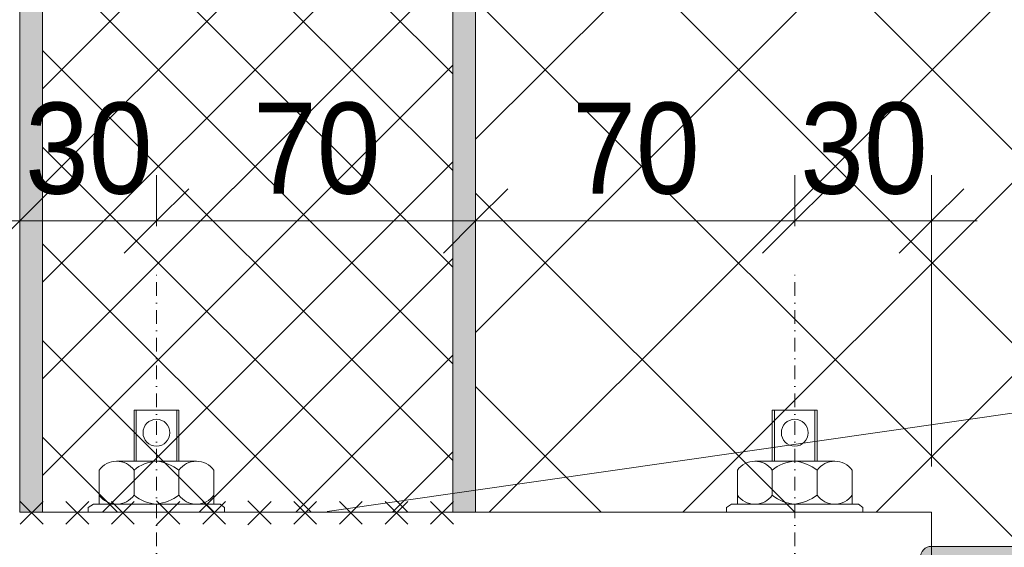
# Model space of a CAD drawing. Header units: millimetres. Extents: x -547 to 1084, y -1378 to 786.
# Tile 5 of 16: x 12 to 228, y -656 to -541. Entities that reach past the tile are written whole.
import ezdxf

# ---------------------------------------------------------------- set-up
doc = ezdxf.new("R2010")
doc.units = ezdxf.units.MM
doc.linetypes.add('Штрих-пунктир_3х1_1_5_', pattern=[6, 3, -1.5, 0, -1.5])
for name, color, linetype, lineweight in [('01_Сплошная_Черная_1', 7, 'Continuous', 9), ('03_Штрих-пунктир_3х1_1_5__Черная_1', 7, 'Штрих-пунктир_3х1_1_5_', 9), ('_Thin Lines_', 7, 'Continuous', 9), ('Detail Items', 7, 'Continuous', 20), ('Dimensions', 7, 'Continuous', 9), ('Dimensions-10', 7, 'Continuous', 9), ('Text Notes', 7, 'Continuous', 9), ('Тонкие линии', 7, 'Continuous', 9)]:
    doc.layers.add(name, color=color, linetype=linetype, lineweight=lineweight)
doc.styles.add('Arial_2', font='arial.ttf', dxfattribs={"width": 0.9, "height": 20})
doc.dimstyles.new('01_Точн_0_знака_2_0_k0_9__П_', dxfattribs={"dimscale": 304.8, "dimtxt": 20.405188, "dimasz": 0.046391, "dimexe": 0.032808, "dimexo": 0.032808, "dimgap": 0, "dimtad": 1, "dimdec": 0, "dimdsep": 46, "dimtxsty": 'Arial_2', "dimblk1": 'OBLIQUE', "dimblk2": 'OBLIQUE', "dimsah": 1, "dimcen": 0.09, "dimdle": 0.032808, "dimazin": 0, "dimtfac": 1, "dimtdec": 4, "dimtix": 1, "dimtmove": 0, "dimatfit": 3, "dimfxl": 1, "dimtvp": 1, "dimtolj": 1, "dimtzin": 0, "dimarcsym": 2})

# ---------------------------------------------------------------- blocks, each defined once
blk = doc.blocks.new('TN_WP_Гидроизоляция - Техноэласт ЭПП-3011628-Устройство ламелей на техэтаже_')
at = {"layer": 'Detail Items'}
blk.add_hatch(color=256, dxfattribs=at).paths.add_polyline_path([(212.03, -661.16), (212.03, -656.16), (211.38, -656.25), (210.78, -656.5), (210.26, -656.9), (209.86, -657.41), (209.61, -658.02), (209.53, -658.66), (209.61, -659.31), (209.86, -659.91), (210.26, -660.43), (210.78, -660.83), (211.38, -661.08)])
at = {"layer": 'Тонкие линии', "lineweight": 20}
blk.add_hatch(color=256, dxfattribs=at).paths.add_polyline_path([(250.13, -661.16), (250.13, -656.16), (212.03, -656.16), (212.03, -661.16)])
at = {"layer": 'Detail Items'}
for p in [(250.13, -656.16), (212.03, -661.16)]:
    blk.add_line(p, (212.03, -656.16), dxfattribs=at)
blk.add_arc((212.03, -658.66), 2.5, 90, 270, dxfattribs=at)
blk = doc.blocks.new('DIMBLOCK1-Устройство ламелей на техэтаже_')
at = {"layer": 'Dimensions-10'}
for p, q in [((112.03, -584.73), (112.03, -574.73)), ((182.03, -584.73), (182.03, -574.73)), ((102.03, -584.73), (182.03, -584.73)), ((112.03, -584.73), (112.03, -584.73)), ((182.03, -584.73), (182.03, -585.89))]:
    blk.add_line(p, q, dxfattribs=at)
at = {"layer": 'Dimensions-10', "lineweight": 25}
for p, q in [((112.03, -584.73), (119.1, -577.66)), ((182.03, -584.73), (189.1, -577.66)), ((112.03, -584.73), (104.96, -591.8)), ((182.03, -584.73), (174.96, -591.8))]:
    blk.add_line(p, q, dxfattribs=at)
at = {"layer": 'Dimensions-10', "color": 0, "insert": (133.21, -558.76), "char_height": 20, "width": 33.1506, "attachment_point": 1, "line_spacing_factor": 0.941778, "style": 'Arial_2'}
blk.add_mtext('70', dxfattribs=at)
blk = doc.blocks.new('_Oblique')
at = {"color": 0, "linetype": 'ByBlock', "lineweight": -2}
blk.add_line((-0.5, -0.5), (0.5, 0.5), dxfattribs=at)
blk = doc.blocks.new('DIMBLOCK2-Устройство ламелей на техэтаже_')
at = {"layer": 'Dimensions-10'}
for p, q in [((182.03, -584.73), (182.03, -574.73)), ((212.03, -584.73), (212.03, -574.73)), ((182.03, -584.73), (222.03, -584.73)), ((182.03, -584.73), (182.03, -585.89)), ((212.03, -584.73), (212.03, -638.66))]:
    blk.add_line(p, q, dxfattribs=at)
at = {"layer": 'Dimensions-10', "lineweight": 25}
for p, q in [((182.03, -584.73), (189.1, -577.66)), ((212.03, -584.73), (219.1, -577.66)), ((182.03, -584.73), (174.96, -591.8)), ((212.03, -584.73), (204.96, -591.8))]:
    blk.add_line(p, q, dxfattribs=at)
at = {"layer": 'Dimensions-10', "color": 0, "insert": (183.21, -558.76), "char_height": 20, "width": 33.1506, "attachment_point": 1, "line_spacing_factor": 0.941778, "style": 'Arial_2'}
blk.add_mtext('30', dxfattribs=at)
blk = doc.blocks.new('DIMBLOCK3-Устройство ламелей на техэтаже_')
at = {"layer": 'Dimensions-10'}
for p, q in [((212.03, -819.8), (212.03, -658.66)), ((12.03, -819.8), (12.03, -696.3)), ((2.03, -819.8), (222.03, -819.8)), ((12.03, -819.8), (12.03, -829.8)), ((212.03, -819.8), (212.03, -829.8))]:
    blk.add_line(p, q, dxfattribs=at)
at = {"layer": 'Dimensions-10', "lineweight": 25}
for p, q in [((12.03, -819.8), (19.1, -812.73)), ((212.03, -819.8), (219.1, -812.73)), ((12.03, -819.8), (4.96, -826.87)), ((212.03, -819.8), (204.96, -826.87))]:
    blk.add_line(p, q, dxfattribs=at)
at = {"layer": 'Dimensions-10', "color": 0, "insert": (91.31, -793.83), "char_height": 20, "width": 49.7259, "attachment_point": 1, "line_spacing_factor": 0.941778, "style": 'Arial_2'}
blk.add_mtext('200', dxfattribs=at)
blk = doc.blocks.new('DIMBLOCK23-Устройство ламелей на техэтаже_')
at = {"layer": 'Dimensions-10'}
for p, q in [((12.03, -584.73), (12.03, -574.73)), ((42.03, -584.73), (42.03, -574.73)), ((2.03, -584.73), (42.03, -584.73)), ((12.03, -584.73), (12.03, -584.73)), ((42.03, -584.73), (42.03, -585.89))]:
    blk.add_line(p, q, dxfattribs=at)
at = {"layer": 'Dimensions-10', "lineweight": 25}
for p, q in [((12.03, -584.73), (19.1, -577.66)), ((42.03, -584.73), (49.1, -577.66)), ((12.03, -584.73), (4.96, -591.8)), ((42.03, -584.73), (34.96, -591.8))]:
    blk.add_line(p, q, dxfattribs=at)
at = {"layer": 'Dimensions-10', "color": 0, "insert": (13.21, -558.76), "char_height": 20, "width": 33.1506, "attachment_point": 1, "line_spacing_factor": 0.941778, "style": 'Arial_2'}
blk.add_mtext('30', dxfattribs=at)
blk = doc.blocks.new('DIMBLOCK24-Устройство ламелей на техэтаже_')
at = {"layer": 'Dimensions-10'}
for p, q in [((42.03, -584.73), (42.03, -574.73)), ((112.03, -584.73), (112.03, -574.73)), ((42.03, -584.73), (122.03, -584.73)), ((42.03, -584.73), (42.03, -585.89)), ((112.03, -584.73), (112.03, -584.73))]:
    blk.add_line(p, q, dxfattribs=at)
at = {"layer": 'Dimensions-10', "lineweight": 25}
for p, q in [((42.03, -584.73), (49.1, -577.66)), ((112.03, -584.73), (119.1, -577.66)), ((42.03, -584.73), (34.96, -591.8)), ((112.03, -584.73), (104.96, -591.8))]:
    blk.add_line(p, q, dxfattribs=at)
at = {"layer": 'Dimensions-10', "color": 0, "insert": (63.21, -558.76), "char_height": 20, "width": 33.1506, "attachment_point": 1, "line_spacing_factor": 0.941778, "style": 'Arial_2'}
blk.add_mtext('70', dxfattribs=at)

msp = doc.modelspace()

# ---------------------------------------------------------------- hatches: boundary and pattern name
at = {"layer": 'Detail Items', "true_color": 0xffffff}
h = msp.add_hatch(color=7, dxfattribs=at)
h.paths.add_polyline_path([(12.03, -648.66), (17.03, -648.66), (17.03, -433.41), (12.03, -433.41), (12.03, -573.77)])
h.paths.add_polyline_path([(109.03, -648.66), (112.03, -648.66), (112.03, -34.46), (107.03, -34.46), (107.03, -648.66)])
h.paths.add_polyline_path([(17.03, -418.41), (17.03, -34.46), (12.03, -34.46), (12.03, -418.41), (15.6, -418.41)])
at = {"layer": 'Detail Items', "lineweight": 9}
h = msp.add_hatch(dxfattribs=at)
h.set_pattern_fill('FP_8', color=256, style=0, pattern_type=2)
h.set_pattern_definition([(45, (0, 0), (-10.6066, 10.6066), []), (135, (0, 0), (-10.6066, -10.6066), [])])
h.paths.add_polyline_path([(40.51, -648.66), (107.03, -648.66), (107.03, -456.66), (17.03, -456.66), (17.03, -648.66)])
h = msp.add_hatch(dxfattribs=at)
h.set_pattern_fill('FP_7', color=256, style=0, pattern_type=2)
h.set_pattern_definition([(45, (0, 0), (-21.2132, 21.2132), []), (135, (0, 0), (-21.2132, -21.2132), [])])
h.paths.add_polyline_path([(364.45, -656.16), (411.22, -656.16), (411.22, -458.66), (112.03, -458.66), (112.03, -648.66), (212.03, -648.66), (212.03, -656.16), (343, -656.16)])
h.paths.add_polyline_path([(440.66, -656.16), (440.66, -518.5), (426.22, -504.53), (426.22, -656.16)])
h.paths.add_polyline_path([(184.17, -536.31), (184.17, -532.31), (213.82, -532.31), (211.52, -519.31), (212.82, -519.72), (214.17, -519.86), (215.52, -519.72), (216.81, -519.31), (214.52, -532.31), (224.17, -532.31), (224.17, -536.31), (212.03, -536.31)])
h.paths.add_polyline_path([(426.22, -500.82), (440.66, -496.24), (440.66, -458.66), (426.22, -458.66), (426.22, -496.24)])

# ---------------------------------------------------------------- linework, layer by layer
at = {"layer": '01_Сплошная_Черная_1'}
for p, q in [((46.95, -626.3), (37.1, -626.3)), ((37.1, -626.3), (37.1, -637.48)), ((37.6, -626.3), (37.6, -637.48)), ((46.46, -626.3), (46.46, -637.48)), ((46.95, -637.48), (46.95, -626.3)), ((186.95, -626.3), (177.1, -626.3)), ((177.1, -626.3), (177.1, -637.48)), ((177.6, -626.3), (177.6, -637.48)), ((186.46, -626.3), (186.46, -637.48)), ((186.95, -637.48), (186.95, -626.3)), ((50.78, -637.48), (33.27, -637.48)), ((190.78, -637.48), (173.27, -637.48)), ((29.44, -639.45), (29.44, -646.9)), ((37.1, -639.45), (37.1, -644.93)), ((46.95, -639.45), (46.95, -644.93)), ((54.62, -639.45), (54.62, -646.9)), ((169.44, -639.45), (169.44, -646.9)), ((177.1, -639.45), (177.1, -644.93)), ((186.95, -639.45), (186.95, -644.93)), ((194.62, -639.45), (194.62, -646.9)), ((12.16, -651.31), (17.16, -646.31)), ((17.16, -651.31), (12.16, -646.31)), ((22.16, -651.31), (27.16, -646.31)), ((27.16, -651.31), (22.16, -646.31)), ((27.08, -647.66), (28.18, -646.9)), ((27.08, -648.66), (27.08, -647.66)), ((28.18, -646.9), (55.98, -646.9)), ((32.16, -651.31), (37.16, -646.31)), ((37.16, -651.31), (32.16, -646.31)), ((47.16, -651.31), (42.03, -646.18)), ((42.03, -651.45), (47.16, -646.31)), ((52.16, -651.31), (57.16, -646.31)), ((57.16, -651.31), (52.16, -646.31)), ((55.98, -646.9), (56.97, -647.66)), ((56.97, -647.66), (56.97, -648.66)), ((67.16, -651.31), (62.03, -646.18)), ((62.03, -651.45), (67.16, -646.31)), ((72.16, -651.31), (77.16, -646.31)), ((77.16, -651.31), (72.16, -646.31)), ((82.16, -651.31), (87.16, -646.31)), ((87.16, -651.31), (82.16, -646.31)), ((92.16, -651.31), (97.16, -646.31)), ((97.16, -651.31), (92.16, -646.31)), ((102.16, -651.31), (107.16, -646.31)), ((107.16, -651.31), (102.16, -646.31)), ((167.08, -647.66), (168.18, -646.9)), ((167.08, -648.66), (167.08, -647.66)), ((168.18, -646.9), (195.98, -646.9)), ((195.98, -646.9), (196.97, -647.66)), ((196.97, -647.66), (196.97, -648.66)), ((12.03, -648.66), (17.03, -648.66)), ((17.03, -648.66), (107.03, -648.66)), ((107.03, -648.66), (112.03, -648.66)), ((112.03, -648.66), (212.03, -648.66)), ((112.03, -648.66), (212.03, -648.66)), ((212.03, -648.66), (212.03, -656.16)), ((212.03, -648.66), (212.03, -656.16))]:
    msp.add_line(p, q, dxfattribs=at)
for centre in [(42.03, -631.22), (182.03, -631.22)]:
    msp.add_circle(centre, 2.95, dxfattribs=at)
for centre, radius, start, end in [((33.27, -642.19), 4.71, 35.5172, 144.4828), ((42.43, -645.62), 8.15, 92.8544, 130.8467), ((41.03, -647.08), 9.66, 52.2088, 84.0901), ((50.78, -642.19), 4.71, 35.5172, 144.4828), ((173.27, -642.19), 4.71, 35.5172, 144.4828), ((182.43, -645.62), 8.15, 92.8544, 130.8467), ((181.03, -647.08), 9.66, 52.2088, 84.0901), ((190.78, -642.19), 4.71, 35.5172, 144.4828), ((33.27, -642.19), 4.71, 215.5172, 324.4828), ((42.84, -637.74), 9.2, 231.3887, 264.9102), ((40.43, -635.8), 11.21, 278.1666, 305.5345), ((50.78, -642.19), 4.71, 215.5172, 324.4828), ((173.27, -642.19), 4.71, 215.5172, 324.4828), ((182.84, -637.74), 9.2, 231.3887, 264.9102), ((180.43, -635.8), 11.21, 278.1666, 305.5345), ((190.78, -642.19), 4.71, 215.5172, 324.4828)]:
    msp.add_arc(centre, radius, start, end, dxfattribs=at)
at = {"layer": '03_Штрих-пунктир_3х1_1_5__Черная_1'}
for p, q in [((42.03, -765.89), (42.03, -595.89)), ((182.03, -765.89), (182.03, -595.89))]:
    msp.add_line(p, q, dxfattribs=at)
at = {"layer": '_Thin Lines_'}
for p, q in [((107.03, -34.46), (107.03, -648.66)), ((112.03, -648.66), (112.03, -34.46)), ((12.03, -433.41), (12.03, -648.66)), ((17.03, -648.66), (17.03, -433.41)), ((17.03, -648.66), (107.03, -648.66))]:
    msp.add_line(p, q, dxfattribs=at)
at = {"layer": 'Text Notes'}
msp.add_line((79.49, -648.47), (240.71, -625.36), dxfattribs=at)

# ---------------------------------------------------------------- block references
at = {"layer": 'Detail Items'}
msp.add_blockref('TN_WP_Гидроизоляция - Техноэласт ЭПП-3011628-Устройство ламелей на техэтаже_', (0, 0), dxfattribs=at)

# ---------------------------------------------------------------- dimensions: what is measured, and where the dimension line sits
at = {"layer": 'Dimensions'}
for base, p1, p2, override, picture, middle in [((42.03, -584.73), (12.03, -574.73), (42.03, -595.89), {"dimpost": '<>', "dimfxl": 36.709693}, 'DIMBLOCK23-Устройство ламелей на техэтаже_', (27.03, -574.51)), ((112.03, -584.73), (42.03, -595.89), (112.03, -574.73), {"dimpost": '<>', "dimfxl": 73.127297}, 'DIMBLOCK24-Устройство ламелей на техэтаже_', (77.03, -574.52)), ((182.03, -584.73), (112.03, -574.73), (182.03, -595.89), {"dimpost": '<>', "dimfxl": 73.127297}, 'DIMBLOCK1-Устройство ламелей на техэтаже_', (147.03, -574.52)), ((212.03, -584.73), (182.03, -595.89), (212.03, -648.66), {"dimpost": '<>', "dimfxl": 60.70972}, 'DIMBLOCK2-Устройство ламелей на техэтаже_', (197.03, -574.51)), ((212.03, -819.8), (12.03, -686.3), (212.03, -648.66), {"dimpost": '<>', "dimfxl": 203.510514}, 'DIMBLOCK3-Устройство ламелей на техэтаже_', (112.03, -809.58))]:
    dim = msp.add_linear_dim(base=base, p1=p1, p2=p2, dimstyle='01_Точн_0_знака_2_0_k0_9__П_', override=override, dxfattribs=at)
    dim.commit()
    dim.dimension.update_dxf_attribs({"geometry": picture, "text_midpoint": middle})

doc.saveas('drawing.dxf')
